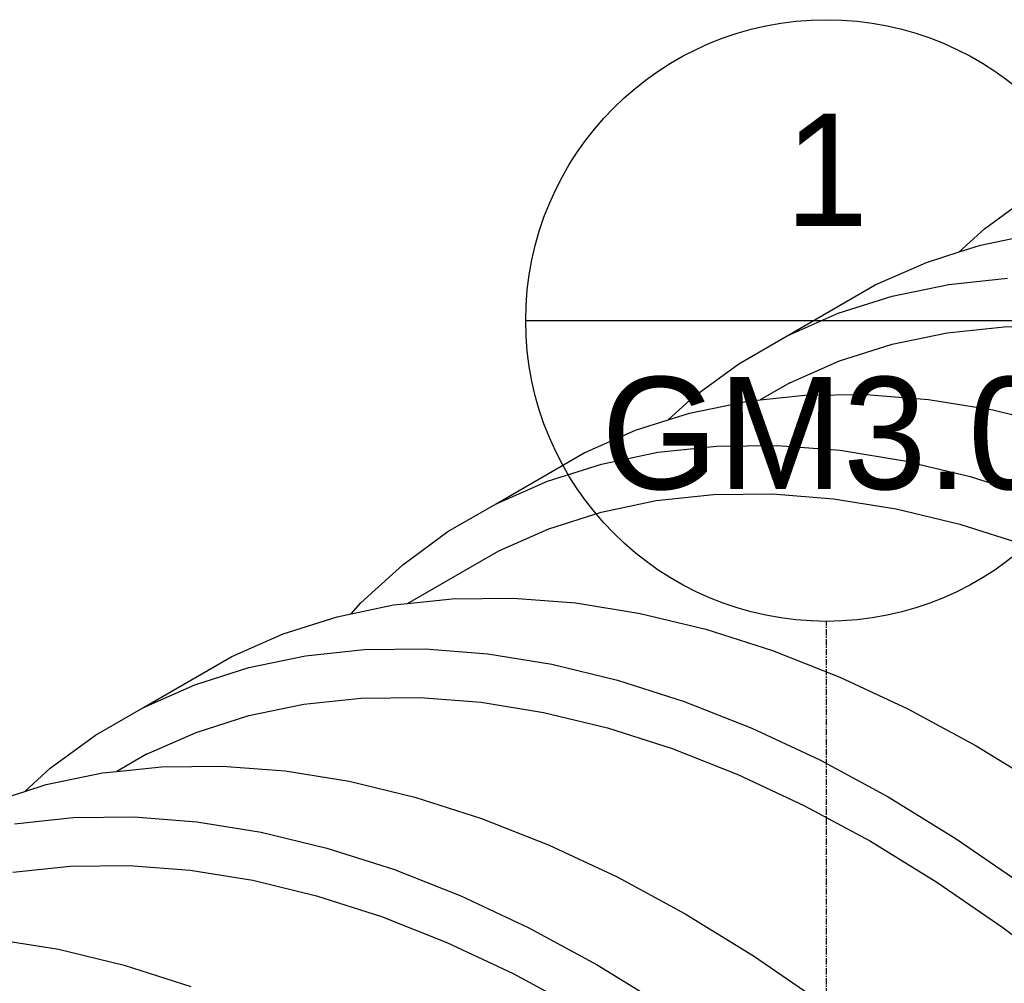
# Model space of a CAD drawing. Extents: x -18027 to -11651, y 1687 to 5059.
# Tile 124 of 170: x -13682 to -13603, y 2986 to 3064. Entities that reach past the tile are written whole.
import ezdxf
from ezdxf.enums import TextEntityAlignment as Align

# ---------------------------------------------------------------- set-up
doc = ezdxf.new("R2010")
doc.units = 0
doc.header["$MEASUREMENT"] = 0
doc.linetypes.add('CENTER1', pattern=[0.6625, 0.5, -0.075, 0.0125, -0.075])
doc.layers.get('0').update_dxf_attribs({"linetype": 'CONTINUOUS'})
for name, color, linetype in [('CENTERLINE', 3, 'CENTER1'), ('TAG', 3, 'CONTINUOUS'), ('TANK', 2, 'CONTINUOUS')]:
    doc.layers.add(name, color=color, linetype=linetype)
doc.styles.add('SIMPFRAC', font='simpfrac')

# ---------------------------------------------------------------- blocks, each defined once
blk = doc.blocks.new('KEY-DETAIL')
blk.add_line((-0.19113, 0), (0.19113, 0))
blk.add_circle((0, 0), 0.19113)
at = {"style": 'SIMPFRAC'}
for tag, p in [('DETAIL', (0, 0.1314)), ('SHEET', (0, -0.03584))]:
    blk.add_attdef(tag, text='', height=0.07812, dxfattribs=at).set_placement(p, align=Align.TOP_CENTER)
blk = doc.blocks.new('12-14 TANKS')
for p, q in [((-23.887, 92.06), (-22.075, 93.387)), ((-24.903, 91.134), (-23.887, 92.06)), ((-24.048, 91.406), (-21.782, 91.876)), ((-24.903, 91.134), (-24.048, 91.406)), ((-26.213, 90.716), (-24.903, 91.134)), ((-28.269, 89.811), (-26.213, 90.716)), ((-25.317, 89.835), (-22.958, 90.083)), ((-31.804, 87.769), (-28.269, 89.811)), ((-27.584, 89.364), (-25.317, 89.835)), ((-29.749, 88.675), (-27.584, 89.364)), ((-31.804, 87.769), (-29.749, 88.675)), ((-25.385, 87.894), (-23.091, 88.136)), ((-23.091, 88.136), (-20.716, 88.162)), ((-33.742, 86.651), (-31.804, 87.769)), ((-27.589, 87.437), (-25.385, 87.894)), ((-29.695, 86.766), (-27.589, 87.437)), ((-35.554, 85.324), (-33.742, 86.651)), ((-31.695, 85.885), (-29.695, 86.766)), ((-31.695, 85.885), (-32.882, 85.199)), ((-36.57, 84.397), (-35.554, 85.324)), ((-32.882, 85.199), (-31.09, 85.389)), ((-31.09, 85.389), (-28.649, 85.415)), ((-28.649, 85.415), (-26.134, 85.22)), ((-35.715, 84.67), (-33.449, 85.14)), ((-33.449, 85.14), (-32.882, 85.199)), ((-26.134, 85.22), (-23.555, 84.803)), ((-36.57, 84.397), (-35.715, 84.67)), ((-23.555, 84.803), (-20.924, 84.167)), ((-37.88, 83.98), (-36.57, 84.397)), ((-39.936, 83.075), (-37.88, 83.98)), ((-36.984, 83.098), (-34.626, 83.347)), ((-34.626, 83.347), (-32.184, 83.374)), ((-32.184, 83.374), (-29.669, 83.179)), ((-43.472, 81.033), (-39.936, 83.075)), ((-39.251, 82.628), (-36.984, 83.098)), ((-29.669, 83.179), (-27.091, 82.762)), ((-41.416, 81.939), (-39.251, 82.628)), ((-27.091, 82.762), (-24.46, 82.126)), ((-43.472, 81.033), (-41.416, 81.939)), ((-24.46, 82.126), (-21.785, 81.272)), ((-37.052, 81.158), (-34.758, 81.4)), ((-34.758, 81.4), (-32.383, 81.426)), ((-32.383, 81.426), (-29.937, 81.236)), ((-45.409, 79.915), (-43.472, 81.033)), ((-39.257, 80.701), (-37.052, 81.158)), ((-29.937, 81.236), (-27.429, 80.831)), ((-41.363, 80.03), (-39.257, 80.701)), ((-27.429, 80.831), (-24.87, 80.212)), ((-24.87, 80.212), (-22.269, 79.381)), ((-47.221, 78.587), (-45.409, 79.915)), ((-43.362, 79.149), (-41.363, 80.03)), ((-47.024, 77.034), (-43.362, 79.149)), ((-48.901, 77.057), (-47.221, 78.587)), ((-49.288, 76.623), (-48.901, 77.057)), ((-47.591, 76.975), (-47.024, 77.034)), ((-47.024, 77.034), (-45.232, 77.224)), ((-45.232, 77.224), (-42.791, 77.25)), ((-42.791, 77.25), (-40.276, 77.055)), ((-40.276, 77.055), (-37.698, 76.638)), ((-49.288, 76.623), (-47.591, 76.975)), ((-37.698, 76.638), (-35.066, 76.002)), ((-52.023, 75.815), (-49.857, 76.505)), ((-49.857, 76.505), (-49.288, 76.623)), ((-35.066, 76.002), (-32.392, 75.148)), ((-54.078, 74.91), (-52.023, 75.815)), ((-51.127, 74.933), (-48.768, 75.182)), ((-48.768, 75.182), (-46.326, 75.209)), ((-46.326, 75.209), (-43.811, 75.014)), ((-32.392, 75.148), (-29.685, 74.081)), ((-57.614, 72.868), (-54.078, 74.91)), ((-53.393, 74.463), (-51.127, 74.933)), ((-43.811, 75.014), (-41.233, 74.597)), ((-55.558, 73.774), (-53.393, 74.463)), ((-41.233, 74.597), (-38.602, 73.961)), ((-38.602, 73.961), (-35.927, 73.107)), ((-29.685, 74.081), (-26.957, 72.803)), ((-57.614, 72.868), (-55.558, 73.774)), ((-51.194, 72.993), (-48.9, 73.235)), ((-48.9, 73.235), (-46.525, 73.261)), ((-46.525, 73.261), (-44.079, 73.071)), ((-35.927, 73.107), (-33.221, 72.039)), ((-59.551, 71.75), (-57.614, 72.868)), ((-53.399, 72.536), (-51.194, 72.993)), ((-44.079, 73.071), (-41.572, 72.666)), ((-26.957, 72.803), (-24.218, 71.321)), ((-55.505, 71.865), (-53.399, 72.536)), ((-41.572, 72.666), (-39.012, 72.047)), ((-39.012, 72.047), (-36.411, 71.216)), ((-33.221, 72.039), (-30.493, 70.762)), ((-61.363, 70.422), (-59.551, 71.75)), ((-57.504, 70.984), (-55.505, 71.865)), ((-36.411, 71.216), (-33.778, 70.178)), ((-24.218, 71.321), (-21.48, 69.641)), ((-57.504, 70.984), (-58.692, 70.298)), ((-30.493, 70.762), (-27.754, 69.28)), ((-62.38, 69.496), (-61.363, 70.422)), ((-58.692, 70.298), (-56.9, 70.488)), ((-56.9, 70.488), (-54.458, 70.514)), ((-54.458, 70.514), (-51.943, 70.319)), ((-51.943, 70.319), (-49.365, 69.902)), ((-61.525, 69.769), (-59.258, 70.239)), ((-59.258, 70.239), (-58.692, 70.298)), ((-33.778, 70.178), (-31.125, 68.935)), ((-62.38, 69.496), (-61.525, 69.769)), ((-49.365, 69.902), (-46.733, 69.266)), ((-63.69, 69.079), (-62.38, 69.496)), ((-46.733, 69.266), (-44.059, 68.412)), ((-27.754, 69.28), (-25.015, 67.599)), ((-31.125, 68.935), (-28.461, 67.494)), ((-62.794, 68.197), (-60.435, 68.446)), ((-60.435, 68.446), (-57.994, 68.473)), ((-57.994, 68.473), (-55.479, 68.278)), ((-44.059, 68.412), (-41.353, 67.344)), ((-55.479, 68.278), (-52.9, 67.861)), ((-52.9, 67.861), (-50.269, 67.225)), ((-25.015, 67.599), (-22.287, 65.727)), ((-50.269, 67.225), (-47.595, 66.371)), ((-41.353, 67.344), (-38.625, 66.067)), ((-28.461, 67.494), (-25.797, 65.859)), ((-62.862, 66.257), (-60.567, 66.499)), ((-60.567, 66.499), (-58.193, 66.525)), ((-58.193, 66.525), (-55.747, 66.335)), ((-47.595, 66.371), (-44.888, 65.303)), ((-55.747, 66.335), (-53.239, 65.93)), ((-38.625, 66.067), (-35.886, 64.585)), ((-53.239, 65.93), (-50.679, 65.31)), ((-25.797, 65.859), (-23.144, 64.038)), ((-50.679, 65.31), (-48.078, 64.48)), ((-44.888, 65.303), (-42.16, 64.026)), ((-48.078, 64.48), (-45.446, 63.442)), ((-35.886, 64.585), (-33.147, 62.905)), ((-42.16, 64.026), (-39.421, 62.544)), ((-23.144, 64.038), (-20.511, 62.036)), ((-63.61, 63.583), (-61.032, 63.166)), ((-45.446, 63.442), (-42.792, 62.199)), ((-61.032, 63.166), (-58.401, 62.53)), ((-33.147, 62.905), (-30.419, 61.032)), ((-58.401, 62.53), (-55.726, 61.676)), ((-39.421, 62.544), (-36.682, 60.863)), ((-42.792, 62.199), (-40.128, 60.758))]:
    blk.add_line(p, q)

msp = doc.modelspace()

# ---------------------------------------------------------------- linework, layer by layer
at = {"layer": 'CENTERLINE', "color": 3, "linetype": 'CENTER1'}
msp.add_line((-13617.184, 2861.378), (-13617.184, 3015.3), dxfattribs=at)

# ---------------------------------------------------------------- block references
at = {"layer": 'TAG'}
ref = msp.add_blockref('KEY-DETAIL', (-13617.184, 3039.434), dxfattribs=dict(at, xscale=126.2697858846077, yscale=126.2697858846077, zscale=126.2697858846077))
ref.add_attrib('SHEET', 'GM3.0', dxfattribs={"height": 9, "style": 'SIMPFRAC'}).set_placement((-13617.184, 3034.909), align=Align.TOP_CENTER)
ref.add_attrib('DETAIL', '1', dxfattribs={"layer": '0', "height": 9, "style": 'SIMPFRAC'}).set_placement((-13617.184, 3056.026), align=Align.TOP_CENTER)
at = {"layer": 'TANK', "xscale": 2, "yscale": 2, "zscale": 2}
msp.add_blockref('12-14 TANKS', (-13556.742, 2862.668), dxfattribs=at)

doc.saveas('drawing.dxf')
